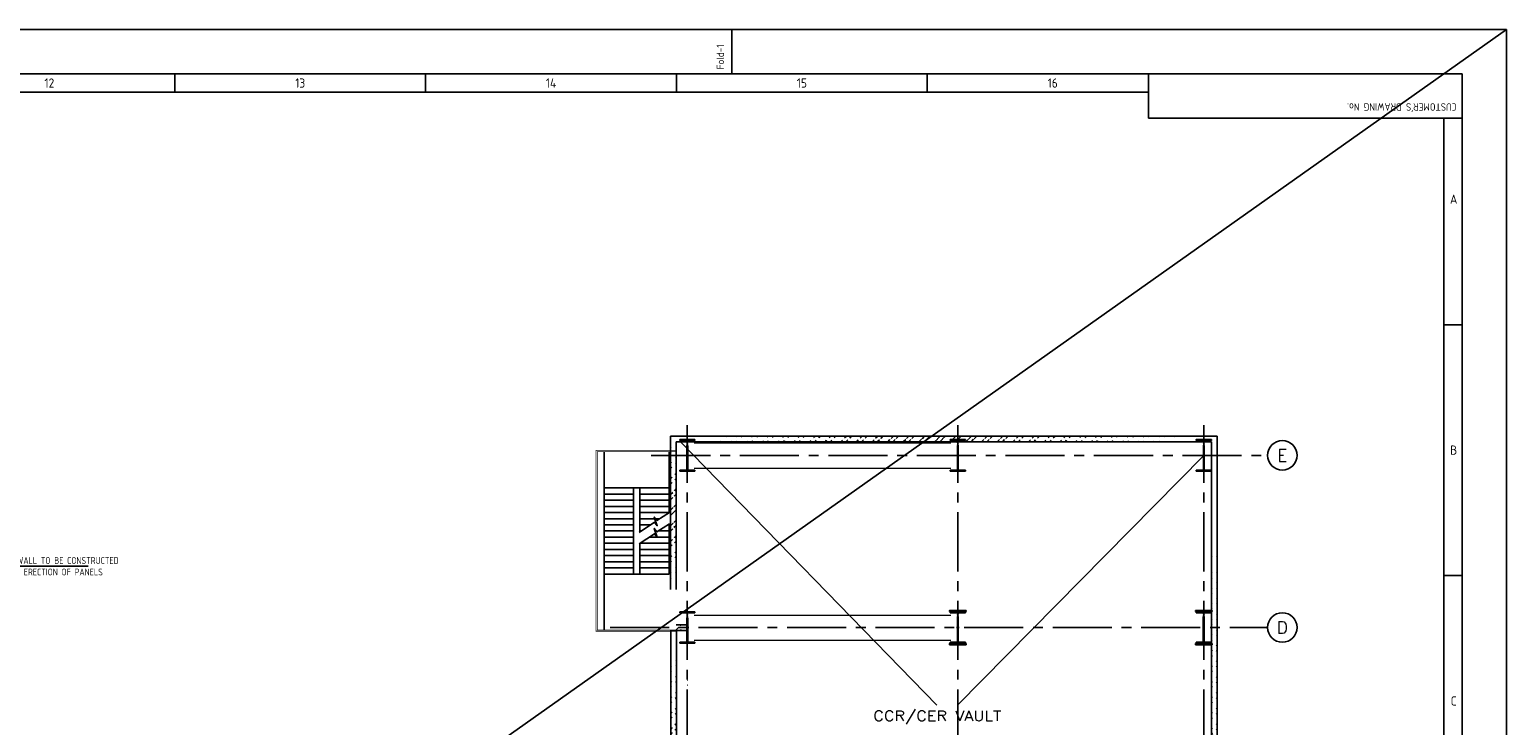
# Model space of a CAD drawing. Extents: x 18893 to 3351893, y -610358 to 406739.
# Tile 23 of 256: x 157319 to 217374, y 152791 to 181087. Entities that reach past the tile are written whole.
import ezdxf
from ezdxf.enums import TextEntityAlignment as Align

# ---------------------------------------------------------------- set-up
doc = ezdxf.new("R2010")
doc.units = 0
doc.header["$LTSCALE"] = 800
doc.header["$MEASUREMENT"] = 0
for name, pattern in [('CENTER', [2, 1.25, -0.25, 0.25, -0.25]), ('CENTER2', [1.125, 0.75, -0.125, 0.125, -0.125]), ('CONTINOUS', [0]), ('DASHED', [0.75, 0.5, -0.25])]:
    doc.linetypes.add(name, pattern=pattern)
doc.layers.get('0').update_dxf_attribs({"linetype": 'CONTINUOUS'})
for name, color, linetype in [('0-7-COL', 2, 'CENTER'), ('COL', 1, 'CENTER'), ('GRID', 8, 'CENTER'), ('GT_5', 4, 'CONTINUOUS'), ('HATCH', 9, 'CONTINUOUS'), ('WALL', 6, 'CONTINUOUS')]:
    doc.layers.add(name, color=color, linetype=linetype)
doc.layers.add('T', color=3, linetype='CONTINUOUS', lineweight=15)
doc.styles.add('ROMANC', font='romanc')
doc.styles.add('ROMANS', font='ISO9.shx', dxfattribs={"width": 0.8})
doc.styles.get("Standard").update_dxf_attribs({"font": 'ISO9'})
doc.dimstyles.get("Standard").update_dxf_attribs({"dimtxt": 0.18, "dimasz": 0.18, "dimexe": 0.18, "dimexo": 0.0625, "dimgap": 0.09, "dimtad": 0, "dimtih": 1, "dimtoh": 1, "dimdec": 4, "dimzin": 0, "dimdsep": 46, "dimtxsty": 'Standard', "dimcen": 0.09, "dimadec": 0, "dimazin": 0, "dimtfac": 1, "dimtdec": 4, "dimtofl": 0, "dimtmove": 0, "dimatfit": 3, "dimfxl": 0, "dimtolj": 1, "dimtzin": 0, "dimarcsym": 0})
pattern_1 = [(45, (98185.43, 5752.2), (-318.198, 318.198), []), (45, (98397.56, 5752.2), (-318.198, 318.198), [])]
pattern_2 = [(45, (98185.43, 15252.2), (-318.198, 318.198), []), (45, (98397.56, 15252.2), (-318.198, 318.198), [])]

# ---------------------------------------------------------------- blocks, each defined once
blk = doc.blocks.new('A$C731D3036')
for p, q in [((-466.91, 1843.18), (-466.91, 1869.86)), ((-802.64, 1843.18), (-802.64, 1832.06)), ((-651.45, 1843.18), (-651.45, 1832.06)), ((-500.26, 1843.18), (-500.26, 1832.06)), ((-349.07, 1843.18), (-349.07, 1832.06)), ((-215.67, 1816.5), (-215.67, 1843.18)), ((-2401.24, 1832.07), (-215.67, 1832.07)), ((-26.68, 1816.5), (-215.67, 1816.5)), ((-37.8, 265.66), (-37.8, 1816.5)), ((-37.8, 1691.99), (-26.68, 1691.99)), ((-37.8, 1540.8), (-26.68, 1540.8))]:
    blk.add_line(p, q)
for points in [[(0, 1869.86), (-2643.59, 1869.86), (-2643.59, 0), (0, 0)], [(-26.68, 1843.18), (-2616.91, 1843.18), (-2616.91, 26.68), (-26.68, 26.68)]]:
    blk.add_lwpolyline(points, close=True)
for s, height, rotation, p in [('Fold-1', 4.447, 90, (-471.6, 1845.92)), ("CUSTOMER'S DRAWING No.", 4.4467, 180, (-30.12, 1825.43))]:
    blk.add_text(s, height=height, rotation=rotation).set_placement(p)
for s, height, p in [('12', 5.558, (-878.23, 1837.62)), ('13', 5.558, (-727.04, 1837.62)), ('14', 5.558, (-575.85, 1837.62)), ('15', 5.558, (-424.66, 1837.62)), ('16', 5.558, (-273.48, 1837.62)), ('A', 5.56, (-31.82, 1767.58)), ('B', 5.56, (-31.82, 1616.39)), ('C', 5.56, (-31.82, 1465.2))]:
    blk.add_text(s, height=height).set_placement(p, align=Align.MIDDLE)
blk = doc.blocks.new('A$C14326149')
at = {"layer": 'COL'}
h = blk.add_hatch(dxfattribs=at)
h.set_pattern_fill('ANSI31', color=256, scale=100, style=0)
h.paths.add_polyline_path([(310, 640), (0, 640), (0, 600), (310, 600)])
h.paths.add_polyline_path([(0, 600), (0, 640), (-310, 640), (-310, 600)])
h.paths.add_polyline_path([(0, -640), (0, -600), (-310, -600), (-310, -640)])
h.paths.add_polyline_path([(0, -600), (0, -640), (310, -640), (310, -600)])
h.paths.add_polyline_path([(-16, 0), (0, 0), (0, 600), (-16, 600)])
h.paths.add_polyline_path([(0, 0), (16, 0), (16, 600), (0, 600)])
h.paths.add_polyline_path([(16, 0), (0, 0), (0, -600), (16, -600)])
h.paths.add_polyline_path([(-16, -600), (0, -600), (0, 0), (-16, 0)])
for p, q in [((310, 640), (-310, 640)), ((-310, 640), (-310, 600)), ((310, 600), (-310, 600)), ((-16, -600), (-16, 600)), ((16, -600), (16, 600)), ((310, 640), (310, 600)), ((-310, -600), (310, -600)), ((-310, -640), (-310, -600)), ((-310, -640), (310, -640)), ((310, -640), (310, -600))]:
    blk.add_line(p, q, dxfattribs=at)
at = {"layer": 'COL', "color": 2}
for p, q in [((0, -672), (0, 672)), ((44, 0), (-44, 0))]:
    blk.add_line(p, q, dxfattribs=at)
blk = doc.blocks.new('SSDCDCDC')
at = {"layer": 'WALL'}
for p, q in [((247921, 169177), (247921, 170652)), ((250571, 169177), (250571, 170652)), ((247921, 169177), (247921, 168177)), ((249121, 169177), (247921, 169177)), ((249121, 168927), (247921, 168927)), ((249121, 169177), (249121, 167378)), ((249371, 169177), (249121, 169177)), ((249371, 169177), (249371, 165927)), ((250571, 169177), (249371, 169177)), ((250571, 168927), (249371, 168927)), ((250571, 169177), (250571, 165677)), ((249121, 168677), (247921, 168677)), ((249121, 168427), (247921, 168427)), ((249121, 168177), (247921, 168177)), ((250571, 168677), (249371, 168677)), ((250571, 168427), (249371, 168427)), ((250571, 168177), (249371, 168177)), ((247921, 167712), (247921, 165677)), ((247975, 167677), (247921, 167677)), ((249121, 167927), (248310, 167927)), ((249121, 167677), (248672, 167677)), ((250571, 167927), (249371, 167927)), ((250571, 167677), (249371, 167677)), ((248364, 167427), (247921, 167427)), ((248724, 167177), (247921, 167177)), ((249121, 167427), (249048, 167427)), ((250571, 167427), (249371, 167427)), ((250571, 167177), (249371, 167177)), ((247921, 166927), (249100, 166927)), ((247921, 166677), (249121, 166677)), ((247921, 166427), (249121, 166427)), ((249121, 166914), (249121, 165677)), ((250571, 166927), (249371, 166927)), ((250571, 166677), (249371, 166677)), ((250571, 166427), (249371, 166427)), ((247921, 166177), (249121, 166177)), ((247921, 165927), (249121, 165927)), ((250571, 166177), (249371, 166177)), ((250571, 165927), (249371, 165927)), ((247921, 165677), (249121, 165677)), ((249371, 165677), (249121, 165677)), ((250571, 165677), (249371, 165677)), ((250571, 165677), (250571, 163402))]:
    blk.add_line(p, q, dxfattribs=at)
at = {"layer": 'WALL', "flags": 128}
blk.add_lwpolyline([(247639, 163402, 30, 30, 0), (247639, 163352, 30, 30, 0), (250899, 163352, 30, 30, 0), (250899, 170702, 30, 30, 0), (247639, 170702, 30, 30, 0), (247639, 170652, 30, 30, 0), (247639, 170652, 30, 30, 0), (250849, 170652, 30, 30, 0), (250849, 170602, 30, 30, 0), (250849, 170602, 30, 30, 0), (250849, 163402, 30, 30, 0), (250799, 163402, 30, 30, 0), (247639, 163402, 0, 0, 0)], format="xyseb", dxfattribs=at)
at = {"layer": 'WALL'}
for points in [[(247916, 168180), (248423, 167855), (248533, 167995), (248408, 167639), (248518, 167779), (249144, 167363)], [(249371, 165677), (249371, 168427)], [(247916, 167715), (248425, 167388), (248536, 167528), (248410, 167172), (248521, 167313), (249144, 166898)]]:
    blk.add_lwpolyline(points, dxfattribs=at)

msp = doc.modelspace()

# ---------------------------------------------------------------- hatches: boundary and pattern name
at = {"layer": 'HATCH'}
h = msp.add_hatch(dxfattribs=at)
h.set_pattern_fill('ANSI32', color=256, scale=1200, style=0)
h.set_pattern_definition(pattern_2)
edge = h.paths.add_edge_path()
edge.add_line((183385.22, 158321.47), (183386.19, 164555.72))
edge.add_line((183614.87, 158321.47), (183614.87, 164325.74))
h = msp.add_hatch(dxfattribs=at)
h.set_pattern_fill('ANSI32', color=256, scale=1200, style=0)
h.set_pattern_definition([(45, (99185.43, 17204), (-318.198, 318.198), []), (45, (99397.56, 17204), (-318.198, 318.198), [])])
edge = h.paths.add_edge_path()
edge.add_line((205611.21, 164553.93), (183386.19, 164555.72))
edge.add_line((205381.25, 164323.98), (183614.87, 164325.74))
h = msp.add_hatch(dxfattribs=at)
h.set_pattern_fill('ANSI32', color=256, scale=1200, style=0)
h.set_pattern_definition([(45, (120180.1, 15250.4), (-318.198, 318.198), []), (45, (120392.25, 15250.4), (-318.198, 318.198), [])])
edge = h.paths.add_edge_path()
edge.add_line((205390.22, 103333.93), (205381.65, 164283.93))
edge.add_line((205620.22, 103103.93), (205611.21, 164553.93))
h = msp.add_hatch(dxfattribs=at)
h.set_pattern_fill('ANSI32', color=256, scale=1200, style=0)
h.set_pattern_definition(pattern_2)
edge = h.paths.add_edge_path()
edge.add_line((183615.22, 156888.93), (183865.22, 156888.93))
edge.add_line((183385.22, 156658.93), (183865.22, 156658.93))
h = msp.add_hatch(dxfattribs=at)
h.set_pattern_fill('ANSI32', color=256, scale=1200, style=0)
h.set_pattern_definition([(45, (96948.73, 12109.23), (-318.198, 318.198), []), (45, (97160.86, 12109.23), (-318.198, 318.198), [])])
edge = h.paths.add_edge_path()
edge.add_line((183389.74, 141893.93), (183391.97, 156658.93))
edge.add_line((183619.74, 141893.93), (183619.61, 156658.93))
h = msp.add_hatch(dxfattribs=at)
h.set_pattern_fill('ANSI32', color=256, scale=1200, style=0)
h.set_pattern_definition(pattern_1)
edge = h.paths.add_edge_path()
edge.add_line((183950.22, 108973.93), (183950.22, 112573.93))
edge.add_line((184065.22, 84763.85), (184065.22, 155069.09))
edge.add_line((184180.22, 108973.93), (184180.22, 112573.93))
h = msp.add_hatch(dxfattribs=at)
h.set_pattern_fill('ANSI32', color=256, scale=1200, style=0)
h.set_pattern_definition(pattern_1)
edge = h.paths.add_edge_path()
edge.add_line((183950.22, 112973.93), (183950.22, 118072.81))
edge.add_line((184065.22, 84763.85), (184065.22, 155069.09))
edge.add_line((184180.22, 112973.93), (184180.22, 118072.81))

# ---------------------------------------------------------------- linework, layer by layer
for p, q in [((183790.22, 164323.93), (194213.14, 153611.48)), ((205065.22, 163773.93), (195047.17, 153611.48))]:
    msp.add_line(p, q)
at = {"linetype": 'DASHED', "const_width": 50, "flags": 128}
for points in [[(184340.22, 164268.93), (194790.22, 164268.93)], [(184340.22, 163248.93), (194790.22, 163248.93)], [(184340.22, 157268.93), (194790.22, 157268.93)], [(184340.22, 156248.93), (194790.22, 156248.93)]]:
    msp.add_lwpolyline(points, dxfattribs=at)
at = {"layer": '0-7-COL', "linetype": 'Continuous'}
for centre in [(208260.92, 163773.61), (208260.92, 156773.93)]:
    msp.add_circle(centre, 600, dxfattribs=at)
at = {"layer": 'GRID', "linetype": 'CENTER2', "ltscale": 4}
for p, q in [((184065.22, 97857.44), (184065.22, 165000.35)), ((195065.22, 97857.44), (195065.22, 165000.35)), ((205065.22, 97857.44), (205065.22, 165000.35)), ((182601.57, 163773.93), (207660.92, 163773.93)), ((180922.81, 156773.93), (207668.28, 156773.93))]:
    msp.add_line(p, q, dxfattribs=at)
at = {"layer": 'GT_5'}
msp.add_line((217374.11, 181087.17), (39024.11, 54937.17), dxfattribs=at)
at = {"layer": 'WALL'}
for p, q in [((183385.22, 158321.47), (183386.19, 164555.72)), ((205611.21, 164553.93), (183386.19, 164555.72)), ((205620.22, 103103.93), (205611.21, 164553.93)), ((183614.87, 158321.47), (183614.87, 164325.74)), ((205381.25, 164323.98), (183614.87, 164325.74)), ((205390.22, 103333.93), (205381.25, 164323.98)), ((183615.22, 156888.93), (184049.22, 156888.93)), ((183385.22, 156658.93), (184049.22, 156658.93)), ((183389.74, 141893.93), (183391.97, 156658.93)), ((183619.74, 141893.93), (183619.61, 156658.93))]:
    msp.add_line(p, q, dxfattribs=at)

# ---------------------------------------------------------------- block references
at = {"color": 1, "linetype": 'CONTINOUS', "lineweight": 15, "xscale": 67.46500254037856, "yscale": 67.46500254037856, "zscale": 67.46500254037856}
msp.add_blockref('A$C731D3036', (217374.11, 54937.17), dxfattribs=at)
at = {"xscale": -1}
msp.add_blockref('SSDCDCDC', (431254.06, -6728.09), dxfattribs=at)
at = {"layer": 'COL'}
for p in [(184065.22, 163773.93), (195065.22, 163773.93), (205065.22, 163773.93), (184065.22, 156773.93), (184065.22, 156773.93), (195065.22, 156773.93), (205065.22, 156773.93)]:
    msp.add_blockref('A$C14326149', p, dxfattribs=at)
at = {"layer": 'COL', "xscale": 1.09090909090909, "yscale": 1.09090909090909, "zscale": 1.09090909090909}
for p in [(195065.22, 156773.93), (205065.22, 156773.93)]:
    msp.add_blockref('A$C14326149', p, dxfattribs=at)

# ---------------------------------------------------------------- texts
at = {"insert": (155989.51, 159638.09), "char_height": 280, "attachment_point": 1, "style": 'ROMANS'}
msp.add_mtext_dynamic_manual_height_columns('THIS WALL TO BE CONSTRUCTED AFTER ERECTION OF PANELS', width=4849.2731, gutter_width=2000, heights=[0], dxfattribs=at)
at = {"layer": '0-7-COL', "color": 4, "linetype": 'Continuous', "style": 'ROMANC'}
for s, p in [('E', (208260.92, 163773.61)), ('D', (208260.92, 156773.93))]:
    msp.add_text(s, height=500, dxfattribs=at).set_placement(p, align=Align.MIDDLE)
at = {"layer": 'T', "style": 'ROMANC', "width": 1.2}
msp.add_text('CCR/CER VAULT', height=400, dxfattribs=at).set_placement((191625.5, 152982.93))

# ---------------------------------------------------------------- leaders
msp.add_leader([(153578.61, 158159.96), (156021.5, 159265.16), (159697.5, 159265.16)], dimstyle='Standard', override={"dimtxt": 350, "dimasz": 300, "dimexe": 0, "dimexo": 0, "dimgap": 100, "dimtad": 0, "dimtih": 0, "dimtoh": 0, "dimdec": 0, "dimtxsty": 'ROMANS', "dimcen": 0, "dimclrd": 9, "dimclre": 9, "dimclrt": 256, "dimtdec": 0, "dimtix": 1, "dimtofl": 1, "dimatfit": 0})

doc.saveas('drawing.dxf')
